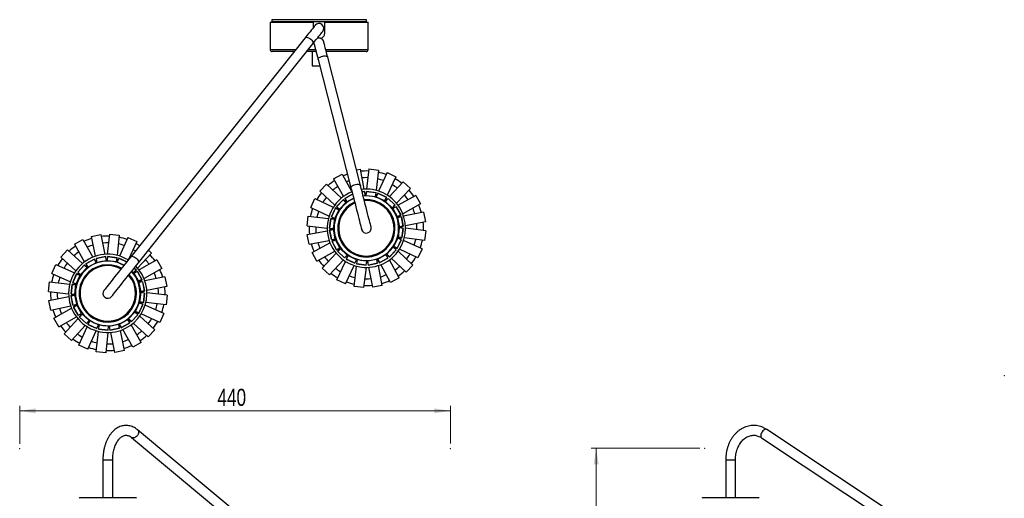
# Model space of a CAD drawing. Header units: millimetres. Extents: x 63 to 264, y -14 to 238.
# Tile 4 of 4: x 63 to 264, y 141 to 238. Entities that reach past the tile are written whole.
import ezdxf

# ---------------------------------------------------------------- set-up
doc = ezdxf.new("R2010")
doc.units = ezdxf.units.MM
doc.header["$PDSIZE"] = -1
doc.styles.add('SLDTEXTSTYLE0', font='TXT', dxfattribs={"width": 0.75})
doc.dimstyles.new('SLDDIMSTYLE0', dxfattribs={"dimtxt": 3.5, "dimasz": 3.302, "dimexe": 0, "dimexo": 0.0625, "dimgap": 0.875, "dimtad": 1, "dimlfac": 5, "dimrnd": 1e-09, "dimzin": 12, "dimdsep": 46, "dimtxsty": 'SLDTEXTSTYLE0', "dimsah": 1, "dimcen": 0.09, "dimadec": 0, "dimazin": 3, "dimtfac": 1, "dimtofl": 0, "dimtmove": 0, "dimatfit": 3, "dimfxl": 0, "dimfrac": 2, "dimtolj": 1, "dimtzin": 12, "dimarcsym": 0})

# ---------------------------------------------------------------- blocks, each defined once
blk = doc.blocks.new('_D')
at = {"color": 7, "linetype": 'Continuous', "lineweight": 18}
for p, q in [((63.21, 151.73), (63.21, 159.44)), ((151.21, 151.74), (151.21, 159.45)), ((63.21, 158.44), (151.21, 158.45))]:
    blk.add_line(p, q, dxfattribs=at)
for points in [[(63.21, 158.44), (66.51, 157.93), (66.51, 158.95)], [(151.21, 158.45), (147.91, 158.95), (147.91, 157.94)]]:
    blk.add_solid(points, dxfattribs=at)
at = {"color": 7, "linetype": 'Continuous', "lineweight": 18, "insert": (103.61, 162.95), "char_height": 3.5, "attachment_point": 1, "rotation": 0.0037, "style": 'SLDTEXTSTYLE0'}
blk.add_mtext('440', dxfattribs=at)
blk = doc.blocks.new('_D_1')
at = {"color": 7, "linetype": 'Continuous', "lineweight": 18}
for p, q in [((202.18, 150.8), (180.01, 150.8)), ((181.01, 150.8), (181.01, 74.8)), ((197.87, 74.8), (180.01, 74.8))]:
    blk.add_line(p, q, dxfattribs=at)
for points in [[(181.01, 150.8), (180.5, 147.5), (181.52, 147.5)], [(181.01, 74.8), (181.52, 78.1), (180.5, 78.1)]]:
    blk.add_solid(points, dxfattribs=at)
at = {"color": 7, "linetype": 'Continuous', "lineweight": 18, "insert": (176.5, 105.91), "char_height": 3.5, "attachment_point": 1, "rotation": 90, "style": 'SLDTEXTSTYLE0'}
blk.add_mtext('380', dxfattribs=at)

msp = doc.modelspace()

# ---------------------------------------------------------------- linework, layer by layer
at = {"color": 7, "linetype": 'Continuous', "lineweight": 25}
for p, q in [((114.3975, 237.8365), (114.3975, 232.2365)), ((114.3975, 237.8365), (123.278, 237.8365)), ((114.6975, 238.357), (114.6975, 237.917)), ((134.0975, 238.357), (114.6975, 238.357)), ((134.0975, 237.917), (114.6975, 237.917)), ((119.7229, 237.901), (119.7098, 237.8365)), ((121.3062, 237.9076), (119.737, 237.9076)), ((121.9793, 237.897), (121.3306, 237.897)), ((121.9538, 237.917), (121.9793, 237.897)), ((121.9793, 237.897), (121.9793, 237.8365)), ((122.5975, 237.8365), (122.5975, 237.917)), ((123.278, 236.8329), (123.278, 237.8365)), ((125.478, 237.8365), (125.478, 235.5165)), ((125.478, 237.8365), (134.3975, 237.8365)), ((126.1975, 237.8365), (126.1975, 237.917)), ((134.0975, 237.917), (134.0975, 238.357)), ((134.3975, 232.2365), (134.3975, 237.8365)), ((121.5582, 234.6745), (85.894, 189.9148)), ((87.4582, 188.6685), (123.1224, 233.4282)), ((119.2969, 231.8365), (114.7975, 231.8365)), ((123.7846, 231.8365), (121.8542, 231.8365)), ((122.9975, 231.8365), (122.9975, 228.9365)), ((133.9975, 231.8365), (125.849, 231.8365)), ((124.2032, 230.1993), (130.905, 203.9893)), ((132.8426, 204.4848), (126.1409, 230.6948)), ((122.9975, 228.9365), (124.5261, 228.9365)), ((132.0263, 207.6773), (132.7523, 207.8163)), ((132.7523, 207.8163), (133.5346, 203.7299)), ((134.5611, 207.8743), (134.0423, 203.7462)), ((134.5611, 207.8743), (136.5455, 207.625)), ((136.5455, 207.625), (136.0267, 203.4968)), ((127.3338, 205.8615), (129.0857, 206.8261)), ((127.3338, 205.8615), (129.3405, 202.2168)), ((129.0857, 206.8261), (131.0925, 203.1815)), ((138.2836, 207.1212), (136.5146, 203.3554)), ((138.2836, 207.1212), (140.0938, 206.2708)), ((140.0938, 206.2708), (138.3248, 202.5051)), ((141.5912, 205.2546), (138.7451, 202.2198)), ((141.5912, 205.2546), (143.05, 203.8865)), ((124.5364, 203.2926), (125.9046, 204.7514)), ((124.5364, 203.2926), (127.5712, 200.4464)), ((125.9046, 204.7514), (128.9394, 201.9053)), ((133.707, 203.2785), (133.177, 203.177)), ((133.178, 203.1733), (133.6248, 203.2589)), ((133.6241, 203.2626), (133.6248, 203.2589)), ((133.6248, 203.2589), (133.7745, 202.4769)), ((133.8574, 202.4928), (133.707, 203.2785)), ((134.0668, 203.2636), (133.967, 202.4698)), ((134.0663, 203.2598), (135.9669, 203.021)), ((136.0512, 203.0142), (134.0668, 203.2636)), ((143.05, 203.8865), (140.2039, 200.8517)), ((122.6698, 199.985), (123.5202, 201.7952)), ((123.5202, 201.7952), (127.286, 200.0261)), ((129.3442, 201.6414), (127.976, 200.1826)), ((127.9788, 200.18), (129.2892, 201.5772)), ((129.2864, 201.5798), (129.2892, 201.5772)), ((129.2892, 201.5772), (129.8699, 201.0325)), ((129.9277, 201.0941), (129.3442, 201.6414)), ((131.2309, 202.7146), (129.644, 201.8408)), ((129.644, 201.8408), (130.0298, 201.14)), ((129.6458, 201.8375), (131.2319, 202.7108)), ((130.0298, 201.14), (131.4356, 201.914)), ((133.3756, 202.4005), (133.8574, 202.4928)), ((133.967, 202.4698), (135.9514, 202.2205)), ((135.9669, 203.021), (135.8676, 202.231)), ((135.9514, 202.2205), (136.0512, 203.0142)), ((135.9674, 203.0248), (135.9669, 203.021)), ((136.3887, 202.8889), (136.0486, 202.1648)), ((136.0486, 202.1648), (137.8588, 201.3144)), ((136.3871, 202.8855), (138.1209, 202.071)), ((138.1989, 202.0385), (136.3887, 202.8889)), ((138.1209, 202.071), (137.7823, 201.3503)), ((137.8588, 201.3144), (138.1989, 202.0385)), ((138.4812, 201.815), (137.9339, 201.2315)), ((137.9339, 201.2315), (139.3928, 199.8634)), ((138.1225, 202.0744), (138.1209, 202.071)), ((138.4786, 201.8122), (139.8758, 200.5019)), ((139.94, 200.4469), (138.4812, 201.815)), ((144.1601, 202.4573), (140.5155, 200.4505)), ((144.1601, 202.4573), (145.1248, 200.7053)), ((122.6698, 199.985), (126.4356, 198.2159)), ((127.7525, 199.9003), (126.9022, 198.0901)), ((126.9056, 198.0884), (127.7201, 199.8222)), ((127.6262, 197.7499), (128.4766, 199.5601)), ((127.7166, 199.8238), (127.7201, 199.8222)), ((127.7201, 199.8222), (128.4407, 199.4837)), ((128.4766, 199.5601), (127.7525, 199.9003)), ((127.976, 200.1826), (128.5596, 199.6353)), ((128.5596, 199.6353), (129.9277, 201.0941)), ((139.8758, 200.5019), (139.3312, 199.9211)), ((139.3928, 199.8634), (139.94, 200.4469)), ((140.1394, 200.1471), (139.4386, 199.7612)), ((139.4386, 199.7612), (140.4033, 198.0092)), ((139.8784, 200.5046), (139.8758, 200.5019)), ((140.1361, 200.1453), (141.06, 198.4672)), ((141.1041, 198.3951), (140.1394, 200.1471)), ((145.1248, 200.7053), (141.4801, 198.6986)), ((121.9167, 196.2624), (122.1661, 198.2468)), ((122.1661, 198.2468), (126.2942, 197.7281)), ((126.7768, 197.7525), (126.5275, 195.7681)), ((126.5312, 195.7677), (126.7701, 197.6683)), ((126.7663, 197.6687), (126.7701, 197.6683)), ((126.7701, 197.6683), (127.5601, 197.569)), ((127.5706, 197.6528), (126.7768, 197.7525)), ((126.9022, 198.0901), (127.6262, 197.7499)), ((127.3212, 195.6684), (127.5706, 197.6528)), ((141.06, 198.4672), (140.3626, 198.0832)), ((140.4033, 198.0092), (141.1041, 198.3951)), ((141.2011, 198.0484), (140.4154, 197.8979)), ((140.4154, 197.8979), (140.7914, 195.9336)), ((141.0634, 198.4691), (141.06, 198.4672)), ((141.1974, 198.0476), (141.5575, 196.1663)), ((141.5771, 196.084), (141.2011, 198.0484)), ((145.7389, 199.003), (141.6525, 198.2208)), ((145.7389, 199.003), (146.1149, 197.0387)), ((121.9167, 196.2624), (126.0449, 195.7437)), ((121.9748, 194.4537), (126.0611, 195.236)), ((127.2983, 195.5588), (126.5126, 195.4084)), ((126.5126, 195.4084), (126.8886, 193.444)), ((126.5275, 195.7681), (127.3212, 195.6684)), ((126.5284, 195.3254), (126.5322, 195.3262)), ((126.5322, 195.3262), (127.3142, 195.4759)), ((126.8923, 193.4448), (126.5322, 195.3262)), ((127.6743, 193.5945), (127.2983, 195.5588)), ((140.7685, 195.824), (140.5191, 193.8396)), ((141.5623, 195.7243), (140.7685, 195.824)), ((141.5575, 196.1663), (140.7755, 196.0165)), ((140.7914, 195.9336), (141.5771, 196.084)), ((141.3129, 193.7399), (141.5623, 195.7243)), ((141.5585, 195.7248), (141.3196, 193.8241)), ((141.5613, 196.167), (141.5575, 196.1663)), ((146.1149, 197.0387), (142.0286, 196.2564)), ((146.173, 195.23), (142.0449, 195.7487)), ((146.173, 195.23), (145.9236, 193.2456)), ((74.3791, 192.469), (76.1191, 193.4552)), ((76.1191, 193.4552), (78.1707, 189.8357)), ((77.8136, 194.0903), (79.7732, 194.4906)), ((77.8136, 194.0903), (78.6463, 190.0139)), ((79.7732, 194.4906), (80.6059, 190.4142)), ((81.581, 194.571), (81.1133, 190.4368)), ((81.581, 194.571), (83.5684, 194.3461)), ((83.5684, 194.3461), (83.1006, 190.2119)), ((85.3126, 193.8639), (83.5902, 190.0766)), ((85.3126, 193.8639), (87.1332, 193.036)), ((122.3508, 192.4894), (121.9748, 194.4537)), ((122.3508, 192.4894), (126.4372, 193.2717)), ((126.8886, 193.444), (127.6743, 193.5945)), ((127.6864, 193.4832), (126.9856, 193.0973)), ((127.0297, 193.0252), (127.7271, 193.4092)), ((128.6511, 191.7312), (127.6864, 193.4832)), ((140.4635, 193.7425), (139.6131, 191.9323)), ((140.3372, 191.5921), (141.1875, 193.4024)), ((141.1841, 193.404), (140.3696, 191.6702)), ((141.1875, 193.4024), (140.4635, 193.7425)), ((140.5191, 193.8396), (141.3129, 193.7399)), ((141.3196, 193.8241), (140.5297, 193.9234)), ((141.3234, 193.8237), (141.3196, 193.8241)), ((145.4199, 191.5075), (141.6541, 193.2765)), ((145.9236, 193.2456), (141.7955, 193.7644)), ((71.6138, 189.8657), (72.9638, 191.3413)), ((72.9638, 191.3413), (76.0335, 188.5329)), ((74.3791, 192.469), (76.4308, 188.8494)), ((87.1332, 193.036), (85.4741, 189.3877)), ((89.5107, 191.2445), (90.1186, 190.6883)), ((122.9649, 190.7871), (126.6096, 192.7939)), ((126.9856, 193.0973), (127.9503, 191.3453)), ((127.0263, 193.0233), (127.0297, 193.0252)), ((127.9536, 191.3472), (127.0297, 193.0252)), ((127.9503, 191.3453), (128.6511, 191.7312)), ((128.6969, 191.6291), (128.1497, 191.0455)), ((128.2139, 190.9905), (128.7585, 191.5713)), ((130.1558, 190.2609), (128.6969, 191.6291)), ((139.5301, 191.8571), (138.162, 190.3983)), ((138.7455, 189.851), (140.1137, 191.3099)), ((140.1109, 191.3125), (138.8005, 189.9152)), ((140.1137, 191.3099), (139.5301, 191.8571)), ((139.6131, 191.9323), (140.3372, 191.5921)), ((140.3696, 191.6702), (139.649, 192.0087)), ((140.3731, 191.6686), (140.3696, 191.6702)), ((144.5695, 189.6972), (140.8037, 191.4663)), ((145.4199, 191.5075), (144.5695, 189.6972)), ((71.6138, 189.8657), (74.6835, 187.0573)), ((78.4788, 189.4634), (76.7389, 188.4772)), ((76.7407, 188.4738), (78.4072, 189.4184)), ((78.4053, 189.4217), (78.4072, 189.4184)), ((78.4072, 189.4184), (78.7998, 188.7258)), ((78.8733, 188.7674), (78.4788, 189.4634)), ((80.7838, 189.9649), (78.8243, 189.5647)), ((78.8243, 189.5647), (78.9844, 188.7808)), ((78.8251, 189.5609), (80.7019, 189.9443)), ((78.9844, 188.7808), (80.9439, 189.1811)), ((80.7011, 189.948), (80.7019, 189.9443)), ((80.7019, 189.9443), (80.8612, 189.1642)), ((80.9439, 189.1811), (80.7838, 189.9649)), ((81.1437, 189.9545), (81.0538, 189.1596)), ((81.0538, 189.1596), (83.0411, 188.9347)), ((81.1433, 189.9507), (83.0467, 189.7354)), ((83.1311, 189.7297), (81.1437, 189.9545)), ((83.0467, 189.7354), (82.9572, 188.9442)), ((83.0411, 188.9347), (83.1311, 189.7297)), ((83.0472, 189.7392), (83.0467, 189.7354)), ((83.4701, 189.6085), (83.1389, 188.8803)), ((83.4685, 189.6051), (85.0677, 188.8778)), ((85.0702, 188.8809), (83.4701, 189.6085)), ((90.1186, 190.6883), (87.3102, 187.6186)), ((91.2463, 189.273), (87.6267, 187.2213)), ((91.2463, 189.273), (92.2325, 187.533)), ((123.9296, 189.0351), (122.9649, 190.7871)), ((123.9296, 189.0351), (127.5742, 191.0419)), ((125.0397, 187.6059), (127.8858, 190.6407)), ((126.4985, 186.2378), (129.3446, 189.2726)), ((128.1497, 191.0455), (129.6085, 189.6774)), ((128.2113, 190.9878), (128.2139, 190.9905)), ((129.6111, 189.6802), (128.2139, 190.9905)), ((129.6085, 189.6774), (130.1558, 190.2609)), ((130.2309, 190.178), (129.8908, 189.4539)), ((129.8908, 189.4539), (131.701, 188.6035)), ((129.9672, 189.418), (129.9688, 189.4214)), ((129.9688, 189.4214), (130.3074, 190.1421)), ((131.7026, 188.607), (129.9688, 189.4214)), ((132.0411, 189.3276), (130.2309, 190.178)), ((131.701, 188.6035), (132.0411, 189.3276)), ((132.1383, 189.2719), (132.0385, 188.4782)), ((132.1228, 188.4714), (132.2221, 189.2614)), ((134.1227, 189.0226), (132.1383, 189.2719)), ((136.1966, 189.3757), (134.2323, 188.9996)), ((136.347, 188.59), (136.1966, 189.3757)), ((138.0599, 190.3524), (136.3079, 189.3878)), ((136.3079, 189.3878), (136.6938, 188.687)), ((136.7659, 188.731), (136.3819, 189.4285)), ((136.6938, 188.687), (138.4457, 189.6516)), ((138.4439, 189.6549), (136.7659, 188.731)), ((138.4457, 189.6516), (138.0599, 190.3524)), ((138.162, 190.3983), (138.7455, 189.851)), ((138.8005, 189.9152), (138.2198, 190.4599)), ((140.7559, 185.6309), (138.7492, 189.2756)), ((138.8033, 189.9126), (138.8005, 189.9152)), ((142.1851, 186.741), (139.1503, 189.5871)), ((143.5533, 188.1998), (140.5185, 191.046)), ((69.7882, 186.5353), (70.6161, 188.3559)), ((70.6161, 188.3559), (74.4035, 186.6335)), ((76.4415, 188.2741), (75.0915, 186.7984)), ((75.0943, 186.7959), (76.3874, 188.2092)), ((75.6818, 186.2584), (77.0318, 187.734)), ((76.3845, 188.2117), (76.3874, 188.2092)), ((76.3874, 188.2092), (76.9748, 187.6717)), ((77.0318, 187.734), (76.4415, 188.2741)), ((76.7389, 188.4772), (77.1333, 187.7812)), ((77.1333, 187.7812), (78.8733, 188.7674)), ((83.1389, 188.8803), (84.5562, 188.2358)), ((86.9865, 187.2648), (86.4491, 186.6773)), ((86.5114, 186.6203), (87.0514, 187.2106)), ((86.6124, 187.607), (86.9865, 187.2648)), ((87.0514, 187.2106), (86.6148, 187.61)), ((86.9891, 187.2676), (86.9865, 187.2648)), ((92.2325, 187.533), (88.613, 185.4814)), ((126.4985, 186.2378), (125.0397, 187.6059)), ((127.9959, 185.2216), (129.7649, 188.9873)), ((129.8061, 184.3712), (131.5751, 188.137)), ((131.5442, 183.8675), (132.063, 187.9956)), ((132.0385, 188.4782), (134.0229, 188.2288)), ((132.1223, 188.4676), (132.1228, 188.4714)), ((134.0234, 188.2326), (132.1228, 188.4714)), ((133.5286, 183.6181), (134.0474, 187.7462)), ((134.0229, 188.2288), (134.1227, 189.0226)), ((134.2323, 188.9996), (134.3827, 188.2139)), ((134.4649, 188.2335), (134.3152, 189.0155)), ((134.3827, 188.2139), (136.347, 188.59)), ((136.3463, 188.5937), (134.4649, 188.2335)), ((134.4656, 188.2298), (134.4649, 188.2335)), ((135.3374, 183.6761), (134.5551, 187.7625)), ((137.3017, 184.0522), (136.5194, 188.1385)), ((136.7677, 188.7277), (136.7659, 188.731)), ((139.004, 184.6663), (136.9972, 188.3109)), ((143.5533, 188.1998), (142.1851, 186.741)), ((69.7882, 186.5353), (73.5755, 184.8129)), ((74.8715, 186.5134), (74.0436, 184.6928)), ((74.0471, 184.6912), (74.84, 186.435)), ((74.7718, 184.3616), (75.5998, 186.1822)), ((74.8366, 186.4365), (74.84, 186.435)), ((74.84, 186.435), (75.5648, 186.1054)), ((75.5998, 186.1822), (74.8715, 186.5134)), ((75.0915, 186.7984), (75.6818, 186.2584)), ((86.1151, 186.9828), (86.5114, 186.6203)), ((87.2545, 186.9133), (86.5585, 186.5188)), ((86.5585, 186.5188), (87.5447, 184.7788)), ((87.2511, 186.9114), (88.1957, 185.2449)), ((88.2407, 185.1733), (87.2545, 186.9133)), ((88.1957, 185.2449), (87.5031, 184.8523)), ((87.5447, 184.7788), (88.2407, 185.1733)), ((88.199, 185.2468), (88.1957, 185.2449)), ((92.8676, 185.8385), (88.7912, 185.0058)), ((92.8676, 185.8385), (93.2679, 183.879)), ((129.8061, 184.3712), (127.9959, 185.2216)), ((140.7559, 185.6309), (139.004, 184.6663)), ((69.0811, 182.8037), (69.306, 184.791)), ((69.306, 184.791), (73.4402, 184.3233)), ((73.9224, 184.3538), (73.6976, 182.3664)), ((73.7014, 182.366), (73.9167, 184.2694)), ((73.9129, 184.2698), (73.9167, 184.2694)), ((73.9167, 184.2694), (74.7079, 184.1799)), ((74.7174, 184.2638), (73.9224, 184.3538)), ((74.0436, 184.6928), (74.7718, 184.3616)), ((74.4925, 182.2765), (74.7174, 184.2638)), ((88.342, 184.8278), (87.5582, 184.6677)), ((87.5582, 184.6677), (87.9584, 182.7082)), ((88.3382, 184.8271), (88.7216, 182.9502)), ((88.7423, 182.8683), (88.342, 184.8278)), ((93.2679, 183.879), (89.1915, 183.0462)), ((133.5286, 183.6181), (131.5442, 183.8675)), ((137.3017, 184.0522), (135.3374, 183.6761)), ((69.0811, 182.8037), (73.2154, 182.336)), ((69.1615, 180.9958), (73.2379, 181.8286)), ((74.471, 182.1666), (73.6872, 182.0065)), ((73.6872, 182.0065), (74.0875, 180.047)), ((73.6976, 182.3664), (74.4925, 182.2765)), ((73.7041, 181.9238), (73.7078, 181.9246)), ((73.7078, 181.9246), (74.4879, 182.0839)), ((74.0912, 180.0478), (73.7078, 181.9246)), ((74.8713, 180.2071), (74.471, 182.1666)), ((87.9369, 182.5983), (87.712, 180.611)), ((88.7318, 182.5084), (87.9369, 182.5983)), ((88.7216, 182.9502), (87.9415, 182.7909)), ((87.9584, 182.7082), (88.7423, 182.8683)), ((88.507, 180.5211), (88.7318, 182.5084)), ((88.728, 182.5088), (88.5127, 180.6054)), ((88.7254, 182.951), (88.7216, 182.9502)), ((93.3483, 182.0711), (89.2141, 182.5388)), ((93.3483, 182.0711), (93.1235, 180.0838)), ((69.5618, 179.0363), (69.1615, 180.9958)), ((69.5618, 179.0363), (73.6382, 179.869)), ((70.1969, 177.3418), (73.8165, 179.3934)), ((74.0875, 180.047), (74.8713, 180.2071)), ((74.8847, 180.096), (74.1887, 179.7015)), ((74.1887, 179.7015), (75.175, 177.9615)), ((74.2304, 179.628), (74.2337, 179.6299)), ((74.2337, 179.6299), (74.9264, 180.0225)), ((75.1783, 177.9634), (74.2337, 179.6299)), ((75.8709, 178.356), (74.8847, 180.096)), ((87.6576, 180.5132), (86.8297, 178.6926)), ((87.5579, 178.3614), (88.3858, 180.182)), ((88.3824, 180.1836), (87.5894, 178.4399)), ((88.3858, 180.182), (87.6576, 180.5132)), ((87.712, 180.611), (88.507, 180.5211)), ((88.5127, 180.6054), (87.7215, 180.6949)), ((88.5165, 180.605), (88.5127, 180.6054)), ((92.6412, 178.3395), (88.8539, 180.0619)), ((93.1235, 180.0838), (88.9892, 180.5515)), ((71.1831, 175.6018), (70.1969, 177.3418)), ((71.1831, 175.6018), (74.8027, 177.6535)), ((72.3108, 174.1865), (75.1192, 177.2562)), ((75.175, 177.9615), (75.8709, 178.356)), ((75.9181, 178.2545), (75.3781, 177.6642)), ((75.3781, 177.6642), (76.8537, 176.3142)), ((75.4404, 177.6072), (75.4429, 177.61)), ((75.4429, 177.61), (75.9804, 178.1975)), ((76.8563, 176.317), (75.4429, 177.61)), ((77.3937, 176.9045), (75.9181, 178.2545)), ((85.2961, 177.0936), (83.5561, 176.1074)), ((85.6906, 176.3977), (85.2961, 177.0936)), ((86.7476, 178.6164), (85.3976, 177.1408)), ((85.3976, 177.1408), (85.9879, 176.6008)), ((86.0421, 176.6656), (85.4546, 177.2031)), ((85.9879, 176.6008), (87.3379, 178.0764)), ((87.3351, 178.079), (86.0421, 176.6656)), ((87.3379, 178.0764), (86.7476, 178.6164)), ((86.8297, 178.6926), (87.5579, 178.3614)), ((87.5894, 178.4399), (86.8646, 178.7695)), ((87.5928, 178.4383), (87.5894, 178.4399)), ((90.8157, 175.0091), (87.7459, 177.8175)), ((91.8133, 176.519), (88.0259, 178.2413)), ((92.6412, 178.3395), (91.8133, 176.519)), ((73.7864, 172.8365), (76.5948, 175.9062)), ((75.2963, 171.8388), (77.0186, 175.6262)), ((76.8537, 176.3142), (77.3937, 176.9045)), ((77.4699, 176.8225), (77.1387, 176.0942)), ((77.1387, 176.0942), (78.9593, 175.2663)), ((77.2156, 176.0593), (77.2172, 176.0627)), ((77.2172, 176.0627), (77.5468, 176.7875)), ((78.9609, 175.2698), (77.2172, 176.0627)), ((79.2905, 175.9945), (77.4699, 176.8225)), ((78.9593, 175.2663), (79.2905, 175.9945)), ((79.3883, 175.9401), (79.2984, 175.1451)), ((79.2984, 175.1451), (81.2857, 174.9203)), ((79.3823, 175.1356), (79.3827, 175.1394)), ((79.3827, 175.1394), (79.4722, 175.9306)), ((81.2861, 174.9241), (79.3827, 175.1394)), ((81.3756, 175.7152), (79.3883, 175.9401)), ((81.2857, 174.9203), (81.3756, 175.7152)), ((83.445, 176.094), (81.4855, 175.6937)), ((81.4855, 175.6937), (81.6456, 174.9099)), ((81.7276, 174.9305), (81.5682, 175.7106)), ((81.6456, 174.9099), (83.6051, 175.3102)), ((83.6044, 175.3139), (81.7276, 174.9305)), ((83.6051, 175.3102), (83.445, 176.094)), ((83.5561, 176.1074), (83.9506, 175.4114)), ((84.0222, 175.4564), (83.6296, 176.149)), ((83.9506, 175.4114), (85.6906, 176.3977)), ((85.6887, 176.401), (84.0222, 175.4564)), ((84.0241, 175.4531), (84.0222, 175.4564)), ((86.3104, 171.4196), (84.2587, 175.0392)), ((88.0503, 172.4058), (85.9986, 176.0254)), ((86.0449, 176.6631), (86.0421, 176.6656)), ((89.4656, 173.5335), (86.3959, 176.3419)), ((73.7864, 172.8365), (72.3108, 174.1865)), ((77.1168, 171.0109), (78.8392, 174.7982)), ((78.8611, 170.5287), (79.3288, 174.6629)), ((80.8484, 170.3038), (81.3161, 174.438)), ((81.7283, 174.9268), (81.7276, 174.9305)), ((82.6563, 170.3842), (81.8235, 174.4606)), ((84.6158, 170.7845), (83.7831, 174.8609)), ((90.8157, 175.0091), (89.4656, 173.5335)), ((77.1168, 171.0109), (75.2963, 171.8388)), ((88.0503, 172.4058), (86.3104, 171.4196)), ((80.8484, 170.3038), (78.8611, 170.5287)), ((84.6158, 170.7845), (82.6563, 170.3842)), ((86.0361, 153.0108), (121.7003, 123.3071)), ((122.9803, 124.8439), (87.3161, 154.5476)), ((214.7734, 152.946), (256.9294, 124.9702)), ((260.6389, 124.9087), (215.8793, 154.6124)), ((80.2147, 148.4538), (80.2147, 140.6878)), ((82.2147, 140.6878), (82.2147, 148.4538)), ((207.4721, 148.4538), (207.4721, 140.6878)), ((209.4721, 140.6878), (209.4721, 148.4538)), ((86.8865, 140.6878), (75.5429, 140.6878)), ((214.1439, 140.6878), (202.8002, 140.6878))]:
    msp.add_line(p, q, dxfattribs=at)
at = {"color": 1, "linetype": 'Continuous', "lineweight": 25}
for p, q in [((119.737, 237.9076), (119.7225, 237.8365)), ((121.2917, 237.8365), (121.3062, 237.9076)), ((121.3306, 237.897), (121.3183, 237.8365)), ((114.3975, 232.2365), (119.6156, 232.2365)), ((122.1729, 232.2365), (123.6824, 232.2365)), ((125.7467, 232.2365), (134.3975, 232.2365)), ((80.2147, 148.4538), (82.2147, 148.4538)), ((207.4721, 148.4538), (209.4721, 148.4538))]:
    msp.add_line(p, q, dxfattribs=at)
at = {"color": 7, "linetype": 'Continuous', "lineweight": 25, "flags": 128}
for points in [[(119.737, 237.9076), (119.7374, 237.9097), (119.738, 237.9115), (119.7386, 237.9131), (119.7393, 237.9145), (119.7401, 237.9156), (119.7409, 237.9164), (119.7417, 237.9168), (119.7425, 237.917)], [(121.3062, 237.9076), (121.3067, 237.9097), (121.3072, 237.9115), (121.3079, 237.9131), (121.3086, 237.9145), (121.3093, 237.9156), (121.3101, 237.9164), (121.3109, 237.9168), (121.3117, 237.917)], [(123.5748, 237.2053), (123.5525, 237.1774), (123.4859, 237.0939), (123.3759, 236.9558), (123.2237, 236.7647), (123.0311, 236.523), (122.8005, 236.2335), (122.5345, 235.8997), (122.2364, 235.5256), (121.9096, 235.1155), (121.5582, 234.6745)], [(123.1224, 233.4282), (123.4738, 233.8692), (123.8005, 234.2793), (124.0987, 234.6534), (124.3646, 234.9872), (124.5953, 235.2767), (124.7879, 235.5184), (124.9401, 235.7094), (125.0501, 235.8475), (125.1167, 235.9311), (125.139, 235.959)], [(123.4016, 233.3345), (123.3707, 233.6051), (123.3862, 233.7593)], [(126.1409, 230.6948), (126.0012, 231.2412), (125.8713, 231.7491), (125.7528, 232.2126), (125.6471, 232.6261), (125.5554, 232.9847), (125.4788, 233.2841), (125.4183, 233.5208), (125.3746, 233.6918), (125.3481, 233.7953), (125.3393, 233.8299)], [(123.4016, 233.3345), (123.4105, 233.2999), (123.4369, 233.1964), (123.4807, 233.0253), (123.5412, 232.7887), (123.6177, 232.4892), (123.7094, 232.1307), (123.8151, 231.7172), (123.9337, 231.2537), (124.0635, 230.7457), (124.2032, 230.1993)], [(130.5266, 205.4692), (130.2958, 205.3826), (129.957, 205.2438)], [(134.3359, 206.0821), (133.6279, 206.0778), (133.092, 206.0422)], [(137.5156, 205.4863), (137.0051, 205.6534), (136.3203, 205.8327)], [(130.905, 203.9893), (131.0593, 203.3858), (131.2205, 202.7554), (131.3865, 202.1062), (131.5551, 201.4468), (131.7241, 200.7857), (131.8914, 200.1313), (132.0548, 199.4923), (132.2122, 198.8768), (132.3615, 198.2928), (132.5009, 197.7479), (132.6284, 197.2492), (132.7424, 196.8031), (132.8416, 196.4154), (132.9245, 196.091), (132.9901, 195.8343), (133.0376, 195.6486), (133.0664, 195.5361), (133.076, 195.4985)], [(135.0137, 195.9939), (135.0041, 196.0316), (134.9753, 196.144), (134.9278, 196.3298), (134.8622, 196.5865), (134.7792, 196.9108), (134.6801, 197.2985), (134.566, 197.7447), (134.4385, 198.2434), (134.2992, 198.7883), (134.1499, 199.3722), (133.9925, 199.9877), (133.8291, 200.6268), (133.6618, 201.2811), (133.4927, 201.9423), (133.3241, 202.6017), (133.1581, 203.2508), (132.997, 203.8812), (132.8426, 204.4848)], [(124.3047, 199.2169), (124.1377, 198.7065), (123.9583, 198.0216)], [(123.7089, 196.0372), (123.7133, 195.3292), (123.7489, 194.7933)], [(144.3808, 195.4552), (144.3764, 196.1632), (144.3409, 196.6991)], [(143.785, 192.2755), (143.952, 192.7859), (144.1314, 193.4708)], [(78.1751, 192.3206), (77.506, 192.0894), (77.0098, 191.8838)], [(81.378, 192.7761), (80.8409, 192.7706), (80.1347, 192.7208)], [(86.8459, 191.1095), (86.5535, 191.2925), (86.3854, 191.3917)], [(85.894, 189.9148), (85.5058, 189.4276), (85.1003, 188.9187), (84.6828, 188.3947), (84.2587, 187.8624), (83.8334, 187.3287), (83.4125, 186.8005), (83.0015, 186.2846), (82.6056, 185.7877), (82.23, 185.3163), (81.8795, 184.8764), (81.5587, 184.4738), (81.2718, 184.1137), (81.0224, 183.8007), (80.8138, 183.5389), (80.6486, 183.3317), (80.5292, 183.1817), (80.4568, 183.091), (80.4326, 183.0606)], [(81.9968, 181.8142), (82.021, 181.8446), (82.0933, 181.9354), (82.2128, 182.0854), (82.3779, 182.2926), (82.5866, 182.5544), (82.8359, 182.8674), (83.1229, 183.2275), (83.4437, 183.6301), (83.7942, 184.07), (84.1698, 184.5414), (84.5657, 185.0382), (84.9767, 185.5541), (85.3976, 186.0823), (85.8229, 186.6161), (86.247, 187.1484), (86.6645, 187.6724), (87.07, 188.1813), (87.4582, 188.6685)], [(91.0979, 185.477), (90.8667, 186.1461), (90.6611, 186.6423)], [(130.5741, 186.0061), (131.0846, 185.839), (131.7695, 185.6597)], [(133.7538, 185.4103), (134.4618, 185.4146), (134.9977, 185.4502)], [(91.5534, 182.2741), (91.548, 182.8112), (91.4981, 183.5174)], [(70.876, 182.6007), (70.8815, 182.0636), (70.9313, 181.3574)], [(71.3316, 179.3978), (71.5627, 178.7287), (71.7683, 178.2325)], [(81.0514, 172.0987), (81.5885, 172.1042), (82.2947, 172.154)], [(84.2543, 172.5543), (84.9235, 172.7854), (85.4196, 172.991)]]:
    msp.add_lwpolyline(points, dxfattribs=at)
at = {"color": 1, "linetype": 'Continuous', "lineweight": 25, "flags": 128}
for points in [[(121.5582, 234.6745), (121.6647, 234.7486), (121.8212, 234.771), (122.0163, 234.74), (122.2354, 234.6579), (122.4622, 234.5309), (122.6801, 234.3682), (122.8727, 234.1821), (123.0258, 233.9863), (123.1281, 233.7953), (123.172, 233.6233), (123.1542, 233.483), (123.1224, 233.4282)], [(124.2032, 230.1993), (124.2084, 230.3289), (124.285, 230.4673), (124.4274, 230.6042), (124.625, 230.7294), (124.8632, 230.8336), (125.1243, 230.9092), (125.389, 230.9506), (125.6375, 230.9545), (125.8516, 230.9209), (126.0152, 230.8521), (126.1163, 230.7532), (126.1409, 230.6948)], [(130.905, 203.9893), (130.9101, 204.1189), (130.9867, 204.2573), (131.1291, 204.3941), (131.3268, 204.5193), (131.565, 204.6236), (131.8261, 204.6992), (132.0907, 204.7405), (132.3393, 204.7445), (132.5533, 204.7108), (132.717, 204.6421), (132.8181, 204.5432), (132.8426, 204.4848)], [(85.894, 189.9148), (86.0005, 189.9889), (86.157, 190.0113), (86.3521, 189.9803), (86.5712, 189.8982), (86.7981, 189.7712), (87.0159, 189.6086), (87.2085, 189.4224), (87.3617, 189.2266), (87.464, 189.0356), (87.5078, 188.8636), (87.49, 188.7233), (87.4582, 188.6685)], [(87.3158, 154.5478), (87.3617, 154.5043), (87.464, 154.3393), (87.5078, 154.1328), (87.49, 153.9001), (87.4118, 153.6583), (87.2791, 153.4256), (87.1016, 153.2191), (86.8926, 153.0541), (86.6675, 152.9429), (86.4431, 152.8937), (86.2359, 152.9102), (86.0614, 152.9911), (86.0363, 153.0107)], [(215.8793, 154.6124), (215.8058, 154.6482), (215.6432, 154.6647), (215.4571, 154.6155), (215.2613, 154.5043), (215.0703, 154.3393), (214.8983, 154.1328), (214.758, 153.9001), (214.6599, 153.6583), (214.6112, 153.4256), (214.6155, 153.2191), (214.6726, 153.0541), (214.7734, 152.946)]]:
    msp.add_lwpolyline(points, dxfattribs=at)
at = {"color": 7, "linetype": 'Continuous', "lineweight": 25}
for centre, radius, start, end in [((119.7425, 237.897), 0.02, 90, 168.47939), ((121.3081, 237.8785), 0.0292, 39.376466, 93.72174), ((121.3112, 237.8975), 0.0195, 358.428351, 88.351118), ((124.3569, 236.5822), 1, 321.452425, 141.452425), ((124.3704, 233.5822), 1, 14.342848, 113.105864), ((114.7975, 232.2365), 0.4, 180, 270), ((133.9975, 232.2365), 0.4, 270, 0), ((134.0449, 195.7462), 11.7, 87.740474, 95.93436), ((134.0449, 195.7462), 11.7, 123.740474, 131.93436), ((134.0449, 195.7462), 11.7, 109.245905, 113.93436), ((134.0449, 195.7462), 11.7, 69.740474, 77.93436), ((134.0449, 195.7462), 11.7, 51.740474, 59.93436), ((134.0449, 195.7462), 10.34, 124.387269, 131.287564), ((134.0449, 195.7462), 8, 262.837417, 97.162092), ((134.0449, 195.7462), 10.34, 52.387269, 59.287564), ((134.0449, 195.7462), 11.7, 33.740474, 41.93436), ((134.0449, 195.7462), 11.7, 141.740474, 149.93436), ((134.0449, 195.7462), 10.34, 142.387269, 149.287564), ((134.0449, 195.7462), 8, 111.656661, 262.837417), ((134.0449, 195.7462), 6.6, 113.05759, 194.342848), ((134.0449, 195.7462), 6.6, 194.342848, 95.628106), ((134.0449, 195.7462), 10.34, 34.387269, 41.287564), ((134.0449, 195.7462), 11.7, 159.740474, 167.93436), ((134.0449, 195.7462), 10.34, 16.387269, 23.287564), ((134.0449, 195.7462), 11.7, 15.740474, 23.93436), ((134.0449, 195.7462), 11.7, 177.740474, 185.93436), ((134.0449, 195.7462), 1, 194.342848, 14.342848), ((134.0449, 195.7462), 11.7, 357.740474, 5.93436), ((81.2147, 182.4374), 11.7, 106.44848, 114.642366), ((81.2147, 182.4374), 11.7, 88.44848, 96.642366), ((81.2147, 182.4374), 11.7, 70.44848, 78.642366), ((134.0449, 195.7462), 11.7, 339.740474, 347.93436), ((81.2147, 182.4374), 11.7, 124.44848, 132.642366), ((81.2147, 182.4374), 10.34, 71.095276, 77.995571), ((81.2147, 182.4374), 11.7, 56.355482, 60.642366), ((134.0449, 195.7462), 11.7, 195.740474, 203.93436), ((134.0449, 195.7462), 10.34, 196.387269, 203.287564), ((81.2147, 182.4374), 11.7, 142.44848, 150.642366), ((81.2147, 182.4374), 8, 58.633181, 281.545423), ((81.2147, 182.4374), 10.34, 125.095276, 131.995571), ((81.2147, 182.4374), 10.34, 35.095276, 41.995571), ((81.2147, 182.4374), 11.7, 34.44848, 42.642366), ((134.0449, 195.7462), 11.7, 213.740474, 221.93436), ((134.0449, 195.7462), 10.34, 214.387269, 221.287564), ((134.0449, 195.7462), 10.34, 322.387269, 329.287564), ((134.0449, 195.7462), 11.7, 321.740474, 329.93436), ((81.2147, 182.4374), 10.34, 143.095276, 149.995571), ((81.2147, 182.4374), 6.6, 60.167167, 141.452425), ((81.2147, 182.4374), 8, 281.545423, 44.271669), ((81.2147, 182.4374), 11.7, 16.44848, 24.642366), ((134.0449, 195.7462), 10.34, 232.387269, 239.287564), ((134.0449, 195.7462), 10.34, 304.387269, 311.287564), ((81.2147, 182.4374), 11.7, 160.44848, 168.642366), ((81.2147, 182.4374), 10.34, 161.095276, 167.995571), ((81.2147, 182.4374), 6.6, 141.452425, 42.737683), ((134.0449, 195.7462), 11.7, 231.740474, 239.93436), ((134.0449, 195.7462), 10.34, 286.387269, 293.287564), ((134.0449, 195.7462), 11.7, 303.740474, 311.93436), ((81.2147, 182.4374), 11.7, 358.44848, 6.642366), ((134.0449, 195.7462), 11.7, 249.740474, 257.93436), ((134.0449, 195.7462), 11.7, 267.740474, 275.93436), ((134.0449, 195.7462), 11.7, 285.740474, 293.93436), ((81.2147, 182.4374), 11.7, 178.44848, 186.642366), ((81.2147, 182.4374), 1, 141.452425, 321.452425), ((81.2147, 182.4374), 11.7, 196.44848, 204.642366), ((81.2147, 182.4374), 10.34, 341.095276, 347.995571), ((81.2147, 182.4374), 11.7, 340.44848, 348.642366), ((81.2147, 182.4374), 10.34, 323.095276, 329.995571), ((81.2147, 182.4374), 11.7, 214.44848, 222.642366), ((81.2147, 182.4374), 10.34, 215.095276, 221.995571), ((81.2147, 182.4374), 11.7, 322.44848, 330.642366), ((81.2147, 182.4374), 11.7, 232.44848, 240.642366), ((81.2147, 182.4374), 10.34, 233.095276, 239.995571), ((81.2147, 182.4374), 10.34, 305.095276, 311.995571), ((81.2147, 182.4374), 11.7, 304.44848, 312.642366), ((81.2147, 182.4374), 11.7, 250.44848, 258.642366), ((81.2147, 182.4374), 10.34, 251.095276, 257.995571), ((81.2147, 182.4374), 11.7, 286.44848, 294.642366), ((81.2147, 182.4374), 11.7, 268.44848, 276.642366), ((75.5429, 140.4878), 0.2, 90, 155.308442), ((86.8865, 140.4878), 0.2, 24.691558, 90), ((202.8002, 140.4878), 0.2, 90, 155.308442), ((214.1439, 140.4878), 0.2, 24.691558, 90)]:
    msp.add_arc(centre, radius, start, end, dxfattribs=at)
at = {"color": 1, "linetype": 'Continuous', "lineweight": 25}
for centre, radius, start, end in [((119.7345, 237.8946), 0.0132, 79.239024, 151.072572), ((134.0449, 195.7462), 5.8535, 194.342848, 94.506375), ((134.0449, 195.7462), 5.6718, 194.342848, 94.187946), ((134.0449, 195.7462), 5.8535, 114.17932, 194.342848), ((134.0449, 195.7462), 5.6718, 114.497749, 194.342848), ((81.2147, 182.4374), 5.8535, 61.288897, 141.452425), ((81.2147, 182.4374), 5.6718, 61.607326, 141.452425), ((81.2147, 182.4374), 5.8535, 141.452425, 41.615952), ((81.2147, 182.4374), 5.6718, 141.452425, 41.297523)]:
    msp.add_arc(centre, radius, start, end, dxfattribs=at)
at = {"color": 7, "linetype": 'Continuous', "lineweight": 25}
for points, knots in [([(125.478, 235.5165), (125.466, 235.393), (125.4421, 235.1459), (125.2523, 234.8211), (125.0109, 234.5871), (124.8166, 234.5194), (124.7395, 234.4925)], [0, 0, 0, 0, 0.27293693, 0.54583634, 0.81974068, 1, 1, 1, 1]), ([(87.3161, 154.5476), (87.2387, 154.6095), (87.0256, 154.78), (86.6562, 155.0129), (86.2073, 155.2248), (85.7471, 155.3697), (85.2827, 155.4483), (84.8191, 155.4617), (84.361, 155.4113), (83.9119, 155.2991), (83.4749, 155.1267), (83.0526, 154.8952), (82.6475, 154.6058), (82.2627, 154.2597), (81.9017, 153.859), (81.5683, 153.4071), (81.2661, 152.9086), (80.9982, 152.3688), (80.767, 151.7936), (80.5743, 151.1889), (80.4213, 150.5605), (80.309, 149.9141), (80.2395, 149.2668), (80.2163, 148.7778), (80.215, 148.5106), (80.2147, 148.4538)], [0, 0, 0, 0, 0.02657076, 0.07319557, 0.11918009, 0.16425802, 0.20851783, 0.25218147, 0.29555553, 0.33889012, 0.38249328, 0.42664385, 0.47152606, 0.51720224, 0.563611, 0.61059514, 0.65795907, 0.70552065, 0.75313028, 0.8007001, 0.84820168, 0.89563258, 0.94300734, 0.98787098, 1, 1, 1, 1]), ([(215.8793, 154.6124), (215.7865, 154.6715), (215.5321, 154.8337), (215.0961, 155.0527), (214.5708, 155.2499), (214.0332, 155.3833), (213.4893, 155.4531), (212.9439, 155.4591), (212.4021, 155.4018), (211.8684, 155.2822), (211.3473, 155.1014), (210.843, 154.8611), (210.3595, 154.5632), (209.9011, 154.2099), (209.4718, 153.804), (209.0755, 153.349), (208.7161, 152.8489), (208.3969, 152.3083), (208.121, 151.7323), (207.891, 151.1261), (207.7088, 150.4955), (207.5762, 149.8462), (207.4958, 149.1957), (207.4731, 148.7294), (207.4722, 148.4859), (207.4721, 148.4538)], [0, 0, 0, 0, 0.02649861, 0.07269101, 0.1186621, 0.16433376, 0.20974881, 0.25498249, 0.30012902, 0.3452602, 0.39047483, 0.43585981, 0.48147855, 0.5273654, 0.5735234, 0.6199331, 0.66655611, 0.71334719, 0.76026158, 0.80726116, 0.85431611, 0.90140651, 0.94852023, 0.99319879, 1, 1, 1, 1]), ([(82.2147, 148.4538), (82.2157, 148.5504), (82.2186, 148.8345), (82.251, 149.3039), (82.3238, 149.8522), (82.4317, 150.3818), (82.5719, 150.8852), (82.7417, 151.3559), (82.9377, 151.7877), (83.1555, 152.1753), (83.3906, 152.5145), (83.6376, 152.8022), (83.8916, 153.0367), (84.1477, 153.2181), (84.4035, 153.3483), (84.66, 153.4296), (84.9226, 153.4625), (85.1854, 153.4425), (85.4477, 153.3703), (85.7005, 153.2519), (85.897, 153.1236), (86.0079, 153.0337), (86.0361, 153.0108)], [0, 0, 0, 0, 0.02697611, 0.07930338, 0.13157973, 0.18373187, 0.23571166, 0.28747817, 0.33900493, 0.39029262, 0.44138788, 0.49241822, 0.54354131, 0.59514037, 0.64786558, 0.70275336, 0.76123916, 0.82431693, 0.88026343, 0.93272834, 0.98288252, 1, 1, 1, 1]), ([(209.4721, 148.4538), (209.4733, 148.5475), (209.4768, 148.827), (209.5174, 149.2902), (209.6094, 149.8338), (209.7464, 150.3595), (209.9252, 150.8603), (210.1432, 151.33), (210.3969, 151.763), (210.6824, 152.1542), (210.9957, 152.4997), (211.3324, 152.7959), (211.6889, 153.0404), (212.0615, 153.2313), (212.4476, 153.3667), (212.8445, 153.4447), (213.2494, 153.4627), (213.6576, 153.4189), (214.0623, 153.3109), (214.4363, 153.1544), (214.6686, 153.0108), (214.7734, 152.946)], [0, 0, 0, 0, 0.026783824, 0.079818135, 0.132836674, 0.185810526, 0.238739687, 0.291637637, 0.344524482, 0.397450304, 0.450497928, 0.503792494, 0.557504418, 0.611847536, 0.667049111, 0.723277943, 0.780514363, 0.838417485, 0.896181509, 0.953161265, 1, 1, 1, 1])]:
    msp.add_open_spline(points, degree=3, knots=knots, dxfattribs=at)
at = {"color": 7, "linetype": 'Continuous', "lineweight": 0}
for p in [(264.3917, 165.6396), (63.2135, 150.7329), (151.2135, 150.7386), (203.1796, 150.802)]:
    msp.add_point(p, dxfattribs=at)

# ---------------------------------------------------------------- dimensions: what is measured, and where the dimension line sits
at = {"color": 7, "linetype": 'Continuous', "lineweight": 18}
for base, p1, p2, angle, picture, middle in [((151.213, 158.4459), (63.2135, 150.7329), (151.2135, 150.7386), 0.00368, '_D', (107.492, 158.4431)), ((181.0091, 74.802), (203.1796, 150.802), (198.8687, 74.802), 90, '_D_1', (181.0091, 109.7913))]:
    dim = msp.add_linear_dim(base=base, p1=p1, p2=p2, angle=angle, dimstyle='SLDDIMSTYLE0', dxfattribs=at)
    dim.commit()
    dim.dimension.update_dxf_attribs({"geometry": picture, "text_midpoint": middle, "dimtype": 160})

doc.saveas('drawing.dxf')
